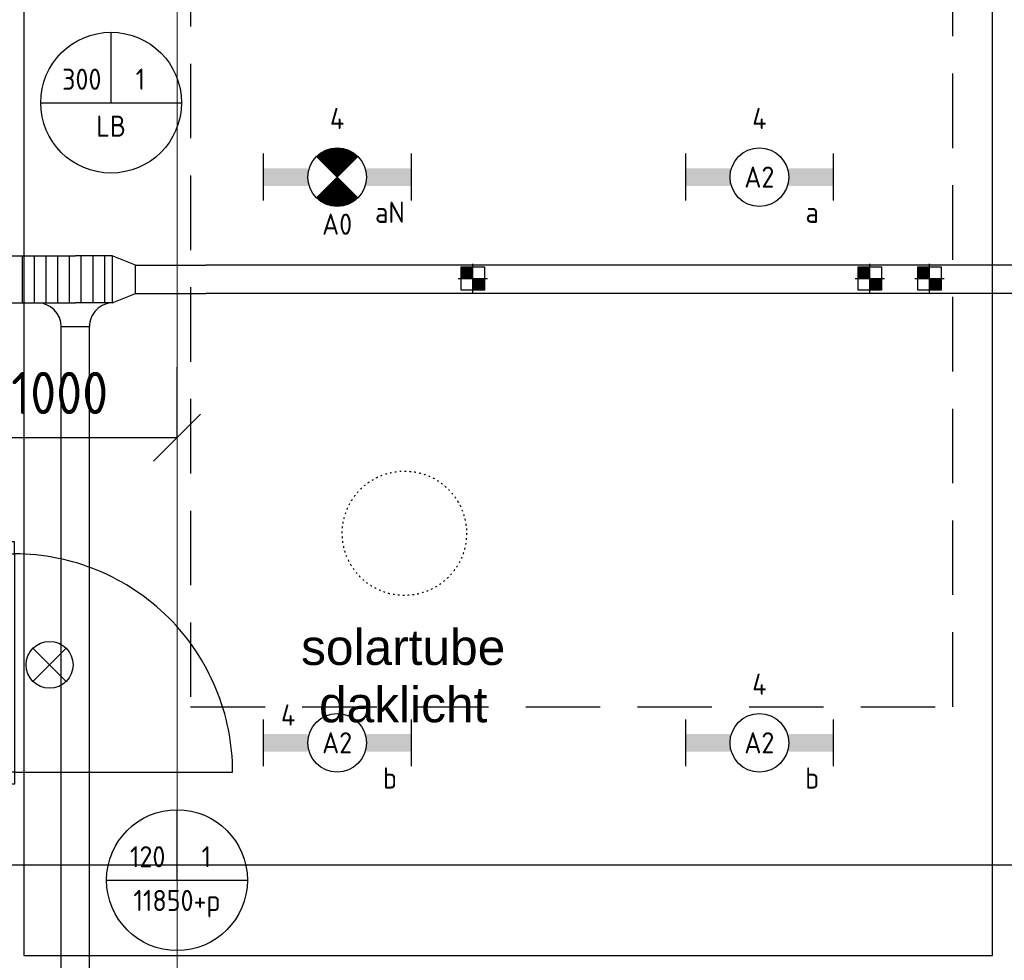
# Model space of a CAD drawing. Header units: millimetres. Extents: x -38032 to 104346, y -31182 to 78566.
# Tile 66 of 213: x 31187 to 35385, y 14643 to 18652. Entities that reach past the tile are written whole.
import ezdxf
from ezdxf.enums import TextEntityAlignment as Align

# ---------------------------------------------------------------- set-up
doc = ezdxf.new("R2010")
doc.units = ezdxf.units.MM
doc.header["$LTSCALE"] = 100
doc.set_wipeout_variables(frame=1)
doc.header["$PDMODE"] = 1
for name, pattern in [('HIDDEN2', [4.7625, 3.175, -1.5875]), ('STYLE_05', [0.20828, 0.069425, -0.138855]), ('STYLE_11', [5, 3.888855, -0.416718, 0.277786, -0.416641])]:
    doc.linetypes.add(name, pattern=pattern)
for name, color, linetype in [('AL$1A---_ALGEMEEN', 8, 'Continuous'), ('AL------_MAATVOERING', 2, 'Continuous'), ('AL------_SPARING', 2, 'Continuous'), ('AT$1A---_TEKST100', 8, 'Continuous'), ('BOUWKUNDIG', 8, 'Continuous'), ('EL6131--_KG', 3, 'Continuous'), ('EL6131--_KG_ARC', 1, 'Continuous'), ('EL6311--', 3, 'Continuous'), ('el6311--nv', 7, 'Continuous'), ('EL6511--', 3, 'Continuous'), ('EM6131--', 1, 'Continuous'), ('LICHT_TEXT018', 1, 'Continuous'), ('versterkte strook', 7, 'Continuous')]:
    doc.layers.add(name, color=color, linetype=linetype)
doc.layers.add('stramien', color=1, linetype='Continuous', lineweight=9)
doc.styles.add('Arial', font='ARIAL.TTF')
doc.styles.add('BURO-018', font='iso.shx', dxfattribs={"height": 90})
doc.styles.get("Standard").update_dxf_attribs({"font": 'iso.shx'})
doc.dimstyles.new('STABICAD', dxfattribs={"dimscale": 100, "dimtxt": 1.8, "dimasz": 2, "dimexe": 0, "dimexo": 2.5, "dimgap": 1.5, "dimtad": 0, "dimdec": 0, "dimrnd": 10, "dimzin": 0, "dimdsep": 46, "dimtxsty": 'Standard', "dimblk1": 'OBLIQUE', "dimblk2": 'OBLIQUE', "dimsah": 1, "dimcen": -3, "dimadec": 0, "dimazin": 0, "dimtfac": 1, "dimtdec": 0, "dimtofl": 0, "dimtmove": 2, "dimatfit": 3, "dimfxl": 0, "dimtvp": 1.055556, "dimtolj": 1, "dimtzin": 0, "dimarcsym": 0})

# ---------------------------------------------------------------- blocks, each defined once
blk = doc.blocks.new('E00024')
at = {"color": 0, "linetype": 'Continuous'}
for p, q in [((-1.414, 1.586), (1.414, 4.414)), ((-1.414, 4.414), (1.414, 1.586))]:
    blk.add_line(p, q, dxfattribs=at)
blk.add_circle((0, 3), 2, dxfattribs=at)
at = {"color": 0, "linetype": 'Continuous', "style": 'BURO-018'}
blk.add_attdef('E_TEXT1', text='', height=1.8, dxfattribs=at).set_placement((0, 7.5), align=Align.MIDDLE)
at = {"color": 0, "linetype": 'Continuous', "style": 'BURO-018', "flags": 1}
blk.add_attdef('E_MATCODE', (0, 0), '', height=1.8, dxfattribs=at)
blk = doc.blocks.new('_Oblique')
at = {"color": 0, "linetype": 'ByBlock', "lineweight": -2}
blk.add_line((-0.5, -0.5), (0.5, 0.5), dxfattribs=at)
blk = doc.blocks.new('*D146')
at = {"layer": 'AL------_MAATVOERING', "color": 0, "lineweight": -2}
for p, q in [((30858.4, 17170.3), (30858.4, 16870.9)), ((31857.6, 17170.3), (31857.6, 16870.9)), ((30858.4, 16870.9), (31857.6, 16870.9))]:
    blk.add_line(p, q, dxfattribs=at)
at = {"layer": 'Defpoints', "color": 0}
for p in [(30858.4, 17420.3), (31857.6, 17420.3), (31857.6, 16870.9)]:
    blk.add_point(p, dxfattribs=at)
at = {"layer": 'AL------_MAATVOERING', "color": 0, "lineweight": -2, "xscale": 200, "yscale": 200, "zscale": 200, "rotation": 180}
blk.add_blockref('_Oblique', (30858.4, 16870.9), dxfattribs=at)
at = {"layer": 'AL------_MAATVOERING', "color": 0, "lineweight": -2, "xscale": 200, "yscale": 200, "zscale": 200}
blk.add_blockref('_Oblique', (31857.6, 16870.9), dxfattribs=at)
at = {"layer": 'AL------_MAATVOERING', "color": 0, "insert": (31358, 17060.9), "char_height": 180, "attachment_point": 5}
blk.add_mtext('\\A1;1000', dxfattribs=at)
blk = doc.blocks.new('E00103')
at = {"color": 0, "linetype": 'Continuous'}
for p, q in [((0, 6), (0, 12)), ((-6, 6), (6, 6))]:
    blk.add_line(p, q, dxfattribs=at)
blk.add_circle((0, 6), 6, dxfattribs=at)
at = {"color": 0, "linetype": 'Continuous', "style": 'BURO-018'}
for tag, p in [('E_TEXT1', (-2.5, 8)), ('E_TEXT3', (2.5, 8)), ('E_TEXT6', (0, 4))]:
    blk.add_attdef(tag, text='', height=1.8, dxfattribs=at).set_placement(p, align=Align.MIDDLE)
blk = doc.blocks.new('E-GK-GTC-C83C')
at = {"color": 0, "linetype": 'Continuous'}
for p, q in [((-0.5, 100), (0.5, 100)), ((-0.5, -100), (0.5, -100))]:
    blk.add_line(p, q, dxfattribs=at)
blk = doc.blocks.new('1115B6630')
at = {"color": 0}
for p, q in [((-6.3, 2), (-6.3, -2)), ((6.3, 2), (6.3, -2))]:
    blk.add_line(p, q, dxfattribs=at)
at = {"color": 0, "linetype": 'Continuous'}
blk.add_circle((0, 0), 2.5, dxfattribs=at)
at = {"color": 0}
for points in [[(-2.5, 0.75), (-6.3, 0.75), (-2.5, -0.75), (-6.3, -0.75)], [(2.5, 0.75), (6.3, 0.75), (2.5, -0.75), (6.3, -0.75)]]:
    blk.add_solid(points, dxfattribs=at)
at = {"color": 0, "linetype": 'Continuous', "style": 'BURO-018'}
for tag, p in [('E_GKAST', (0, 8)), ('E_GROEP', (0, 5)), ('E_SGROEP', (4.5, 5)), ('E_ARMCODE', (0, 0)), ('E_SLET', (4.5, -3))]:
    blk.add_attdef(tag, text='', height=1.8, dxfattribs=at).set_placement(p, align=Align.MIDDLE)
blk = doc.blocks.new('E00018')
at = {"color": 0, "linetype": 'Continuous'}
for p, q in [((-1.768, -1.768), (1.768, 1.768)), ((1.768, -1.768), (-1.768, 1.768))]:
    blk.add_line(p, q, dxfattribs=at)
at = {"color": 0, "linetype": 'Continuous', "const_width": 2.5}
for points in [[(-0.884, 0.884, -0.198912), (0, 1.25, -0.198912), (0.884, 0.884, -1)], [(-0.884, -0.884, 0.198912), (0, -1.25, 0.198912), (0.884, -0.884, 1)]]:
    blk.add_lwpolyline(points, format="xyb", dxfattribs=at)
blk = doc.blocks.new('1115B6630-NO1')
at = {"color": 0}
for p, q in [((-6.3, 2), (-6.3, -2)), ((6.3, 2), (6.3, -2))]:
    blk.add_line(p, q, dxfattribs=at)
at = {"color": 0, "linetype": 'Continuous'}
blk.add_circle((0, 0), 2.5, dxfattribs=at)
at = {"color": 0}
for points in [[(-2.5, 0.75), (-6.3, 0.75), (-2.5, -0.75), (-6.3, -0.75)], [(2.5, 0.75), (6.3, 0.75), (2.5, -0.75), (6.3, -0.75)]]:
    blk.add_solid(points, dxfattribs=at)
at = {"color": 0, "zscale": 50}
blk.add_blockref('E00018', (0, 0), dxfattribs=at)
at = {"color": 0, "linetype": 'Continuous', "style": 'BURO-018'}
for tag, p in [('E_GKAST', (0, 8)), ('E_GROEP', (0, 5)), ('E_SGROEP', (4.5, 5)), ('E_ARMCODE', (0, 0)), ('E_SLET', (4.5, -3))]:
    blk.add_attdef(tag, text='', height=1.8, dxfattribs=at).set_placement(p, align=Align.MIDDLE)
blk = doc.blocks.new('E-GK-GTC-783C')
at = {"color": 0, "linetype": 'Continuous'}
for p, q in [((-0.5, 60), (0.5, 60)), ((-0.5, -60), (0.5, -60))]:
    blk.add_line(p, q, dxfattribs=at)
blk = doc.blocks.new('E-GK-VLP-C87864')
at = {"color": 0, "linetype": 'Continuous'}
for p, q in [((0, 100), (0, -100)), ((100, 60), (0, 100)), ((100, -60), (100, 60)), ((0, -100), (100, -60))]:
    blk.add_line(p, q, dxfattribs=at)
blk = doc.blocks.new('Sparing 100x100')
at = {"color": 0, "linetype": 'Continuous'}
for p, q in [((-2, 2), (2, 2)), ((-2, -2), (-2, 2)), ((2, 2), (2, -2)), ((2, -2), (-2, -2))]:
    blk.add_line(p, q, dxfattribs=at)
at = {"color": 1, "linetype": 'Continuous'}
for p, q in [((0, -2.5), (0, 2.5)), ((-2.5, 0), (2.5, 0))]:
    blk.add_line(p, q, dxfattribs=at)
at = {"color": 0, "linetype": 'Continuous'}
for points in [[(-2, 2), (0, 2), (-2, 0), (0, 0)], [(0, 0), (2, 0), (0, -2), (2, -2)]]:
    blk.add_solid(points, dxfattribs=at)
at = {"color": 0, "linetype": 'Continuous', "style": 'BURO-018'}
blk.add_attdef('AL_POSNR', text='', height=1.8, dxfattribs=at).set_placement((0, 3), align=Align.CENTER)
at = {"color": 0, "linetype": 'Continuous', "style": 'BURO-018', "flags": 1}
blk.add_attdef('AL_OMS', (0, 0), '', height=1.8, dxfattribs=at)
blk = doc.blocks.new('E-GK-AH-78676767')
at = {"color": 0, "linetype": 'Continuous'}
blk.add_line((-60, 103), (60, 103), dxfattribs=at)
for centre, start, end in [((-163, 103), 270, 0), ((163, 103), 180, 270)]:
    blk.add_arc(centre, 103, start, end, dxfattribs=at)
blk = doc.blocks.new('32x_hout-mk 968a-p')
at = {"color": 0}
for points in [[(-20.7, -67), (-20.7, 0), (-110.7, 0), (-110.7, -67)], [(-110.7, -967), (-20.7, -967), (-20.7, -1034), (-110.7, -1034)]]:
    blk.add_wipeout(points, dxfattribs=at).dxf.layer = 'AL$1A---_ALGEMEEN'
at = {"layer": 'AL$1A---_ALGEMEEN', "color": 0}
blk.add_line((-110.7, -67), (-110.7, -967), dxfattribs=at)
for points in [[(-20.7, -67), (-20.7, 0), (-110.7, 0), (-110.7, -67)], [(909, -959.2), (908.2, -936.4), (906.8, -913.6), (904.8, -890.8), (902.3, -868.2), (899.2, -845.5), (895.6, -823), (891.4, -800.6), (886.7, -778.2), (881.4, -756), (875.6, -734), (869.2, -712), (862.4, -690.3), (854.9, -668.7), (847, -647.3), (838.5, -626.1), (829.5, -605.1), (820, -584.4), (810, -563.9), (799.5, -543.6), (788.5, -523.6), (777, -503.9), (765, -484.5), (752.6, -465.3), (739.6, -446.5), (726.3, -428), (712.5, -409.8), (698.2, -392), (683.5, -374.5), (668.4, -357.5), (652.8, -340.7), (636.9, -324.4), (620.6, -308.5), (603.8, -292.9), (586.7, -277.8), (569.3, -263.1), (551.5, -248.8), (533.3, -235), (514.8, -221.6), (496, -208.7), (476.8, -196.3), (457.4, -184.3), (437.7, -172.8), (417.7, -161.8), (397.4, -151.3), (376.9, -141.3), (356.2, -131.8), (335.2, -122.8), (314, -114.3), (292.6, -106.4), (271, -98.9), (249.3, -92), (227.3, -85.7), (205.3, -79.9), (183.1, -74.6), (160.7, -69.9), (138.3, -65.7), (115.8, -62.1), (93.1, -59), (70.4, -56.5), (47.7, -54.5), (24.9, -53.1), (2.1, -52.3), (-20.7, -52), (-20.7, -982), (909.3, -982)], [(-110.7, -967), (-20.7, -967), (-20.7, -1034), (-110.7, -1034)]]:
    blk.add_lwpolyline(points, close=True, dxfattribs=at)
at = {"color": 0}
blk.add_wipeout([(-60.7, -52), (-20.7, -52), (-20.7, -982), (-60.7, -982)], dxfattribs=at).dxf.layer = 'AL$1A---_ALGEMEEN'
at = {"layer": 'AL$1A---_ALGEMEEN', "color": 0}
blk.add_lwpolyline([(-60.7, -52), (-20.7, -52), (-20.7, -982), (-60.7, -982)], close=True, dxfattribs=at)
blk = doc.blocks.new('serviceblok model B')
at = {"layer": 'AL$1A---_ALGEMEEN', "color": 0}
blk.add_blockref('32x_hout-mk 968a-p', (3750.7, 1903), dxfattribs=at)
blk = doc.blocks.new('solatube 530 gestip.')
at = {"layer": 'AL$1A---_ALGEMEEN', "color": 0, "linetype": 'STYLE_05'}
blk.add_circle((0, 0), 265, dxfattribs=at)
blk = doc.blocks.new('Group-63')
at = {"layer": 'AT$1A---_TEKST100', "insert": (-23538.7, -12520.6), "char_height": 151.525, "attachment_point": 2, "line_spacing_factor": 0.967741, "style": 'Arial'}
blk.add_mtext('{\\C256;\\lsolartube\\Pdaklicht}', dxfattribs=at)
blk = doc.blocks.new('Group-64')
at = {"layer": 'AL$1A---_ALGEMEEN', "color": 0}
for name, p in [('Group-63', (0, 0)), ('solatube 530 gestip.', (-23533.5, -12111))]:
    blk.add_blockref(name, p, dxfattribs=at)
blk = doc.blocks.new('200254 W 212 3 04-12-2007')
at = {"layer": 'AL$1A---_ALGEMEEN'}
blk.add_blockref('serviceblok model B', (-8763, -10462.6), dxfattribs=at)
blk.add_lwpolyline([(-4993, -2523.6), (-4993, -10323.6), (-863, -10323.6), (-863, -2523.6)], close=True, dxfattribs=at)
at = {"layer": 'stramien', "linetype": 'STYLE_11', "ltscale": 50}
blk.add_line((-4339, -41013.6), (-4339, 36216.4), dxfattribs=at)
at = {"layer": 'AL$1A---_ALGEMEEN'}
blk.add_blockref('Group-64', (20163, 3587.4), dxfattribs=at)

msp = doc.modelspace()

# ---------------------------------------------------------------- block references
at = {"layer": 'BOUWKUNDIG'}
msp.add_blockref('200254 W 212 3 04-12-2007', (36198, 24986.5), dxfattribs=at)

# ---------------------------------------------------------------- next in the draw order: hatches: boundary and pattern name
at = {"layer": 'EL6131--_KG_ARC'}
h = msp.add_hatch(dxfattribs=at)
h.set_pattern_fill('BESTAAND', color=256, scale=2, angle=180, style=0, pattern_type=2)
h.set_pattern_definition([(270, (0, 0), (50, 1e-14), [])])
h.paths.add_polyline_path([(28937.3, 17645.2), (31424.8, 17645.2), (31424.8, 17445.2), (28937.3, 17445.2)])
h = msp.add_hatch(dxfattribs=at)
h.set_pattern_fill('BESTAAND', color=256, scale=2, angle=360, style=0, pattern_type=2)
h.set_pattern_definition([(90, (0, 0), (-50, 6e-13), [])])
h.paths.add_polyline_path([(31581.4, 17445.2), (31424.8, 17445.2), (31424.8, 17645.2), (31581.4, 17645.2)])

# ---------------------------------------------------------------- next in the draw order: linework, layer by layer
at = {"layer": 'LICHT_TEXT018', "linetype": 'HIDDEN2'}
msp.add_lwpolyline([(31915.7, 15723.7), (35165.7, 15723.7), (35165.7, 18940.2), (31915.7, 18940.2)], close=True, dxfattribs=at)
at = {"layer": 'versterkte strook'}
msp.add_line((-4775.7, 15050), (104346.1, 15050), dxfattribs=at)

# ---------------------------------------------------------------- next in the draw order: block references
at = {"layer": 'AL------_SPARING', "xscale": 25, "yscale": 25, "zscale": 25}
for p in [(33119.6, 17548.5), (34811.3, 17548.5), (35065.9, 17548.5)]:
    msp.add_blockref('Sparing 100x100', p, dxfattribs=at)
at = {"layer": 'EL6131--_KG'}
for name, p, xscale in [('E-GK-GTC-C83C', (30181.1, 17545.2), 2487.472044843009), ('E-GK-GTC-783C', (31831, 17545.2), 299.2958940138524)]:
    msp.add_blockref(name, p, dxfattribs=dict(at, xscale=xscale))
for name, p, xscale, rotation in [('E-GK-GTC-C83C', (31503.1, 17545.2), 156.5920359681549, 179.9999999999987), ('E-GK-GTC-783C', (37561.8, 17545.2), 11162.30198101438, 180), ('E-GK-GTC-783C', (31424.8, 13577), 7530.359111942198, 90)]:
    msp.add_blockref(name, p, dxfattribs=dict(at, xscale=xscale, rotation=rotation))
msp.add_blockref('E-GK-VLP-C87864', (31581.4, 17545.2), dxfattribs=at)
at = {"layer": 'EL6131--_KG', "rotation": 180}
msp.add_blockref('E-GK-AH-78676767', (31424.8, 17445.2), dxfattribs=at)
at = {"layer": 'EL6311--'}
ref = msp.add_blockref('1115B6630', (34340.7, 17981), dxfattribs=dict(at, xscale=50, yscale=50, zscale=50))
ref.add_attrib('E_ARMCODE', 'A2', dxfattribs={"layer": '0', "color": 1, "linetype": 'Continuous', "height": 90, "style": 'BURO-018'}).set_placement((34340.7, 17981), align=Align.MIDDLE)
ref.add_attrib('E_SLET', 'a', dxfattribs={"layer": '0', "color": 1, "linetype": 'Continuous', "height": 90, "style": 'BURO-018'}).set_placement((34565.7, 17831), align=Align.MIDDLE)
ref.add_attrib('E_GROEP', '4', dxfattribs={"layer": '0', "color": 1, "linetype": 'Continuous', "height": 90, "style": 'BURO-018'}).set_placement((34340.7, 18231), align=Align.MIDDLE)
ref = msp.add_blockref('1115B6630', (34340.7, 15569.9), dxfattribs=dict(at, xscale=50, yscale=50, zscale=50))
ref.add_attrib('E_ARMCODE', 'A2', dxfattribs={"layer": '0', "color": 1, "linetype": 'Continuous', "height": 90, "style": 'BURO-018'}).set_placement((34340.7, 15569.9), align=Align.MIDDLE)
ref.add_attrib('E_SLET', 'b', dxfattribs={"layer": '0', "color": 1, "linetype": 'Continuous', "height": 90, "style": 'BURO-018'}).set_placement((34565.7, 15419.9), align=Align.MIDDLE)
ref.add_attrib('E_GROEP', '4', dxfattribs={"layer": '0', "color": 1, "linetype": 'Continuous', "height": 90, "style": 'BURO-018'}).set_placement((34340.7, 15819.9), align=Align.MIDDLE)
ref = msp.add_blockref('1115B6630', (32540.7, 15569.9), dxfattribs=dict(at, xscale=50, yscale=50, zscale=50))
ref.add_attrib('E_ARMCODE', 'A2', dxfattribs={"layer": '0', "color": 1, "linetype": 'Continuous', "height": 90, "style": 'BURO-018'}).set_placement((32540.7, 15569.9), align=Align.MIDDLE)
ref.add_attrib('E_SLET', 'b', dxfattribs={"layer": '0', "color": 1, "linetype": 'Continuous', "height": 90, "style": 'BURO-018'}).set_placement((32765.7, 15419.9), align=Align.MIDDLE)
ref.add_attrib('E_GROEP', '4', dxfattribs={"layer": '0', "color": 1, "linetype": 'Continuous', "height": 90, "style": 'BURO-018'}).set_placement((32331.8, 15688.4), align=Align.MIDDLE)
at = {"layer": 'el6311--nv'}
ref = msp.add_blockref('1115B6630-NO1', (32540.7, 17981), dxfattribs=dict(at, xscale=50, yscale=50, zscale=50))
ref.add_attrib('E_ARMCODE', 'A0', dxfattribs={"layer": '0', "color": 1, "linetype": 'Continuous', "height": 90, "style": 'BURO-018'}).set_placement((32540.7, 17780.1), align=Align.MIDDLE)
ref.add_attrib('E_SLET', 'aN', dxfattribs={"layer": '0', "color": 1, "linetype": 'Continuous', "height": 90, "style": 'BURO-018'}).set_placement((32765.7, 17831), align=Align.MIDDLE)
ref.add_attrib('E_GROEP', '4', dxfattribs={"layer": '0', "color": 1, "linetype": 'Continuous', "height": 90, "style": 'BURO-018'}).set_placement((32540.7, 18231), align=Align.MIDDLE)
at = {"layer": 'EL6511--', "xscale": 50, "yscale": 50, "zscale": 50}
msp.add_blockref('E00024', (31314.7, 15752.1), dxfattribs=at)
at = {"layer": 'EM6131--'}
ref = msp.add_blockref('E00103', (31577, 17998.1), dxfattribs=dict(at, xscale=50, yscale=50, zscale=50))
ref.add_attrib('E_TEXT1', '300', dxfattribs={"layer": '0', "color": 1, "linetype": 'Continuous', "height": 90, "style": 'BURO-018'}).set_placement((31452, 18398.1), align=Align.MIDDLE)
ref.add_attrib('E_TEXT3', '1', dxfattribs={"layer": '0', "color": 1, "linetype": 'Continuous', "height": 90, "style": 'BURO-018'}).set_placement((31702, 18398.1), align=Align.MIDDLE)
ref.add_attrib('E_TEXT6', 'LB', dxfattribs={"layer": '0', "color": 1, "linetype": 'Continuous', "height": 90, "style": 'BURO-018'}).set_placement((31577, 18198.1), align=Align.MIDDLE)
ref = msp.add_blockref('E00103', (31858, 14684.4), dxfattribs=dict(at, xscale=50, yscale=50, zscale=50))
ref.add_attrib('E_TEXT1', '120', dxfattribs={"layer": '0', "color": 1, "linetype": 'Continuous', "height": 90, "style": 'BURO-018'}).set_placement((31733, 15084.4), align=Align.MIDDLE)
ref.add_attrib('E_TEXT3', '1', dxfattribs={"layer": '0', "color": 1, "linetype": 'Continuous', "height": 90, "style": 'BURO-018'}).set_placement((31983, 15084.4), align=Align.MIDDLE)
ref.add_attrib('E_TEXT6', '11850+p', dxfattribs={"layer": '0', "color": 1, "linetype": 'Continuous', "height": 90, "style": 'BURO-018'}).set_placement((31858, 14884.4), align=Align.MIDDLE)

# ---------------------------------------------------------------- next in the draw order: dimensions: what is measured, and where the dimension line sits
at = {"layer": 'AL------_MAATVOERING'}
dim = msp.add_linear_dim(base=(31857.6, 16870.9), p1=(30858.4, 17420.3), p2=(31857.6, 17420.3), dimstyle='STABICAD', dxfattribs=at)
dim.commit()
dim.dimension.update_dxf_attribs({"geometry": '*D146', "text_midpoint": (31358, 17060.9)})

doc.saveas('drawing.dxf')
